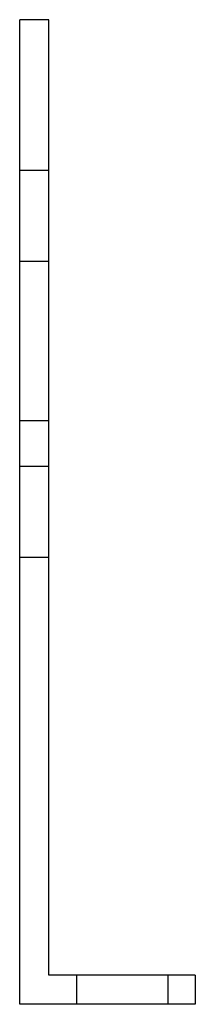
# Model space of a CAD drawing. Header units: millimetres. Extents: x -12 to 12, y -68 to 68.
import ezdxf

# ---------------------------------------------------------------- set-up
doc = ezdxf.new("R2010")
doc.units = ezdxf.units.MM
doc.layers.add('HIDDEN', color=7, linetype='Continuous')
doc.layers.add('THICK', color=7, linetype='Continuous')

msp = doc.modelspace()

# ---------------------------------------------------------------- linework, layer by layer
at = {"layer": 'HIDDEN'}
for p, q in [((-12, 67.5), (-12, 67.5)), ((-12, 67.5), (-12, 67.5)), ((-8, 67.5), (-8, 67.5)), ((-8, 67.5), (-8, 67.5)), ((-8, 46.83), (-12, 46.83)), ((-8, 46.83), (-12, 46.83)), ((-8, 34.33), (-12, 34.33)), ((-8, 34.33), (-12, 34.33)), ((-8, 12.5), (-12, 12.5)), ((-8, 6.25), (-12, 6.25)), ((-8, -6.25), (-12, -6.25)), ((-8, -63.5), (-8, -63.5)), ((-4.25, -63.5), (-4.25, -67.5)), ((-4.25, -63.5), (-4.25, -67.5)), ((8.25, -63.5), (8.25, -67.5)), ((8.25, -63.5), (8.25, -67.5)), ((12, -63.5), (12, -63.5)), ((-12, -67.5), (-12, -67.5)), ((12, -67.5), (12, -67.5))]:
    msp.add_line(p, q, dxfattribs=at)
at = {"layer": 'THICK'}
for p, q in [((-8, 67.5), (-12, 67.5)), ((-12, -67.5), (-12, 67.5)), ((-8, -63.5), (-8, 67.5)), ((12, -63.5), (-8, -63.5)), ((12, -63.5), (12, -67.5)), ((12, -67.5), (-12, -67.5))]:
    msp.add_line(p, q, dxfattribs=at)

doc.saveas('drawing.dxf')
